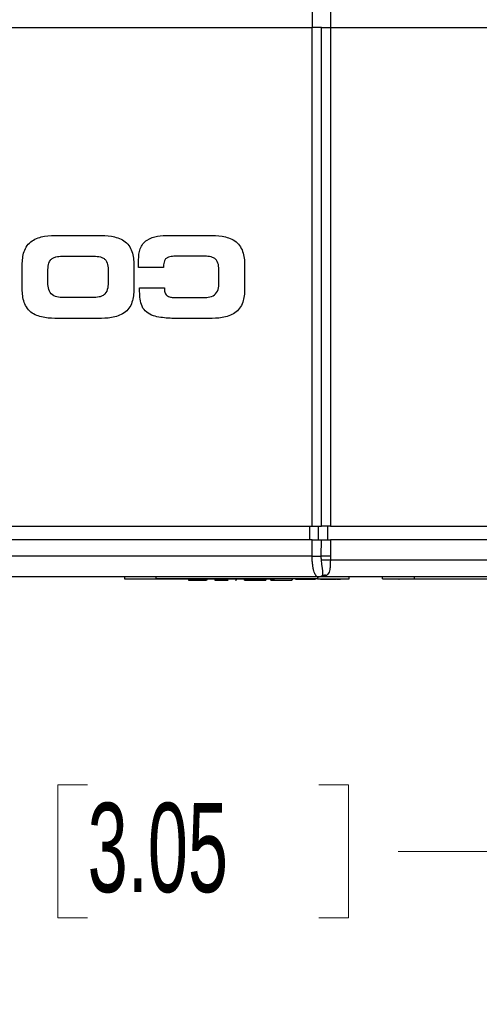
# Model space of a CAD drawing. Header units: millimetres. Extents: x 10 to 272, y 8 to 208.
# Tile 45 of 75: x 83 to 93, y 78 to 101. Entities that reach past the tile are written whole.
import ezdxf

# ---------------------------------------------------------------- set-up
doc = ezdxf.new("R2010")
doc.units = ezdxf.units.MM
doc.styles.add('SLDTEXTSTYLE1', font='TXT', dxfattribs={"width": 0.605})
doc.dimstyles.new('SLDDIMSTYLE2', dxfattribs={"dimtxt": 2.054655, "dimasz": 3, "dimexe": 0, "dimexo": 0.0625, "dimgap": 0.513664, "dimtad": 0, "dimtih": 1, "dimtoh": 1, "dimdec": 1, "dimlfac": 2, "dimrnd": 1e-09, "dimzin": 12, "dimdsep": 46, "dimtxsty": 'SLDTEXTSTYLE1', "dimsah": 1, "dimcen": 0.09, "dimadec": 0, "dimazin": 3, "dimtfac": 1, "dimtdec": 1, "dimtofl": 0, "dimtmove": 0, "dimatfit": 3, "dimfxl": 1, "dimfrac": 2, "dimtolj": 1, "dimtzin": 12, "dimarcsym": 0})

# ---------------------------------------------------------------- blocks, each defined once
blk = doc.blocks.new('_D_3')
at = {"color": 7, "linetype": 'Continuous', "lineweight": 18}
for p, q in [((103.838, 87.565), (103.838, 80.098)), ((65.112, 86.982), (65.112, 80.098)), ((84.134, 83.175), (83.429, 83.175)), ((83.429, 83.175), (83.429, 80.02)), ((89.622, 83.175), (90.328, 83.175)), ((90.328, 83.175), (90.328, 80.02)), ((65.112, 81.598), (76.765, 81.598)), ((103.838, 81.598), (91.503, 81.598)), ((83.429, 80.02), (84.134, 80.02)), ((90.328, 80.02), (89.622, 80.02))]:
    blk.add_line(p, q, dxfattribs=at)
for points in [[(65.112, 81.598), (68.112, 81.09), (68.112, 82.106)], [(103.838, 81.598), (100.838, 82.106), (100.838, 81.09)]]:
    blk.add_solid(points, dxfattribs=at)
at = {"color": 7, "linetype": 'Continuous', "lineweight": 18, "char_height": 2.1167, "attachment_point": 1, "style": 'SLDTEXTSTYLE1'}
for s, insert in [('77.5', (77.236, 82.748)), ('3.05', (84.134, 82.748))]:
    blk.add_mtext(s, dxfattribs=dict(at, insert=insert))
blk = doc.blocks.new('_D_4')
at = {"color": 7, "linetype": 'Continuous', "lineweight": 18}
for p, q in [((109.026, 89.407), (109.026, 74.406)), ((63.981, 88.518), (63.981, 74.406)), ((85.054, 77.484), (84.348, 77.484)), ((84.348, 77.484), (84.348, 74.328)), ((90.541, 77.484), (91.247, 77.484)), ((91.247, 77.484), (91.247, 74.328)), ((63.981, 75.906), (77.685, 75.906)), ((109.026, 75.906), (92.423, 75.906)), ((84.348, 74.328), (85.054, 74.328)), ((91.247, 74.328), (90.541, 74.328))]:
    blk.add_line(p, q, dxfattribs=at)
for points in [[(63.981, 75.906), (66.981, 75.398), (66.981, 76.414)], [(109.026, 75.906), (106.026, 76.414), (106.026, 75.398)]]:
    blk.add_solid(points, dxfattribs=at)
at = {"color": 7, "linetype": 'Continuous', "lineweight": 18, "char_height": 2.1167, "attachment_point": 1, "style": 'SLDTEXTSTYLE1'}
for s, insert in [('90.1', (78.155, 77.057)), ('3.55', (85.054, 77.057))]:
    blk.add_mtext(s, dxfattribs=dict(at, insert=insert))

msp = doc.modelspace()

# ---------------------------------------------------------------- linework, layer by layer
at = {"color": 7, "linetype": 'Continuous', "lineweight": 25}
for p, q in [((89.4684, 101.1319), (89.4684, 101.5069)), ((89.9019, 101.5069), (89.9019, 101.1319)), ((70.2497, 101.1319), (89.4674, 101.1319)), ((89.4674, 89.3069), (89.4674, 101.1319)), ((89.6845, 101.1319), (89.4674, 101.1319)), ((89.6845, 89.3069), (89.6845, 101.1319)), ((89.6845, 101.1319), (89.9013, 101.1319)), ((89.9013, 101.1319), (89.9013, 89.3069)), ((89.9013, 101.1319), (100.631, 101.1319)), ((83.4326, 96.2053), (84.3812, 96.2053)), ((86.0559, 96.2053), (87.0098, 96.2053)), ((82.5826, 94.9316), (82.5826, 95.5071)), ((83.5285, 95.7097), (84.2853, 95.7097)), ((85.2312, 95.5071), (85.2312, 94.9316)), ((85.3444, 95.4432), (85.3444, 95.6244)), ((86.9139, 95.7097), (86.2824, 95.7097)), ((87.8598, 95.5071), (87.8598, 94.9316)), ((83.1901, 95.1155), (83.1901, 95.3233)), ((84.6237, 95.3233), (84.6237, 95.1155)), ((85.936, 95.4432), (85.3444, 95.4432)), ((87.2523, 95.1155), (87.2523, 95.3233)), ((85.3684, 94.9609), (85.9599, 94.9609)), ((85.9599, 94.9609), (85.9599, 94.9076)), ((84.2533, 94.7291), (83.5605, 94.7291)), ((86.2371, 94.7291), (86.8819, 94.7291)), ((84.3812, 94.2335), (83.4326, 94.2335)), ((87.0098, 94.2335), (86.3143, 94.2335)), ((70.2497, 89.3069), (89.4674, 89.3069)), ((89.3974, 89.3069), (89.3974, 88.9819)), ((89.4674, 89.3069), (89.6845, 89.3069)), ((89.6144, 88.9819), (89.6144, 89.3069)), ((89.9013, 89.3069), (89.6845, 89.3069)), ((89.8313, 89.3069), (89.8313, 88.9819)), ((89.9013, 89.3069), (100.631, 89.3069)), ((89.4675, 88.9819), (70.2497, 88.9819)), ((89.4636, 88.5981), (89.4675, 88.9819)), ((89.6806, 88.5981), (89.6845, 88.9819)), ((89.9013, 88.9819), (89.8974, 88.5981)), ((100.6311, 88.9819), (89.9013, 88.9819)), ((89.4636, 88.5981), (70.2536, 88.5981)), ((89.8974, 88.5981), (89.8958, 88.4999)), ((100.6227, 88.4999), (89.8958, 88.4999)), ((85.0072, 88.1069), (85.0072, 88.0569)), ((85.0072, 88.0569), (85.7572, 88.0569)), ((85.4344, 88.0569), (85.4344, 88.0563)), ((85.4344, 88.0563), (85.4933, 88.0563)), ((85.4933, 88.0519), (85.4933, 88.0569)), ((85.633, 88.0519), (85.4933, 88.0519)), ((85.633, 88.0519), (85.633, 88.0569)), ((85.633, 88.0563), (85.6333, 88.0563)), ((85.6333, 88.0519), (85.6333, 88.0569)), ((85.773, 88.0519), (85.6333, 88.0519)), ((85.7572, 88.0569), (85.7572, 88.1069)), ((89.5912, 88.0569), (85.7572, 88.0569)), ((85.773, 88.0519), (85.773, 88.0569)), ((85.773, 88.0563), (85.7733, 88.0563)), ((85.7733, 88.0519), (85.7733, 88.0569)), ((85.913, 88.0519), (85.7733, 88.0519)), ((85.913, 88.0519), (85.913, 88.0569)), ((85.913, 88.0563), (85.9133, 88.0563)), ((85.9133, 88.0519), (85.9133, 88.0569)), ((86.053, 88.0519), (85.9133, 88.0519)), ((86.053, 88.0519), (86.053, 88.0569)), ((86.053, 88.0563), (86.0533, 88.0563)), ((86.0533, 88.0519), (86.0533, 88.0569)), ((86.193, 88.0519), (86.0533, 88.0519)), ((86.193, 88.0519), (86.193, 88.0569)), ((86.193, 88.0563), (86.1933, 88.0563)), ((86.1933, 88.0519), (86.1933, 88.0569)), ((86.333, 88.0519), (86.1933, 88.0519)), ((86.333, 88.0519), (86.333, 88.0569)), ((86.333, 88.0563), (86.3333, 88.0563)), ((86.3333, 88.0519), (86.3333, 88.0569)), ((86.473, 88.0519), (86.3333, 88.0519)), ((86.473, 88.0519), (86.473, 88.0569)), ((86.4733, 88.0563), (86.473, 88.0563)), ((86.4733, 88.0519), (86.4733, 88.0569)), ((86.613, 88.0519), (86.4733, 88.0519)), ((86.5267, 88.0519), (86.5267, 88.0319)), ((86.5322, 88.0519), (86.5322, 88.0319)), ((86.613, 88.0519), (86.613, 88.0569)), ((86.6133, 88.0563), (86.613, 88.0563)), ((86.6133, 88.0519), (86.6133, 88.0569)), ((86.753, 88.0519), (86.6133, 88.0519)), ((86.6391, 88.0519), (86.6391, 88.0319)), ((86.7313, 88.0519), (86.7313, 88.0319)), ((86.753, 88.0519), (86.753, 88.0569)), ((86.7533, 88.0563), (86.753, 88.0563)), ((86.7533, 88.0519), (86.7533, 88.0569)), ((86.893, 88.0519), (86.7533, 88.0519)), ((86.834, 88.0519), (86.834, 88.0319)), ((86.893, 88.0519), (86.893, 88.0569)), ((86.8933, 88.0563), (86.893, 88.0563)), ((86.8933, 88.0519), (86.8933, 88.0569)), ((87.033, 88.0519), (86.8933, 88.0519)), ((86.9543, 88.0519), (86.9543, 88.0319)), ((86.9572, 88.0519), (86.9572, 88.0319)), ((86.9619, 88.0519), (86.9619, 88.0319)), ((86.9626, 88.0319), (86.9626, 88.0519)), ((87.033, 88.0519), (87.033, 88.0569)), ((87.033, 88.0563), (87.0333, 88.0563)), ((87.0333, 88.0519), (87.0333, 88.0569)), ((87.173, 88.0519), (87.0333, 88.0519)), ((87.1572, 88.0519), (87.1572, 88.0319)), ((87.1572, 88.0319), (87.3924, 88.0319)), ((87.173, 88.0519), (87.173, 88.0569)), ((87.173, 88.0563), (87.1733, 88.0563)), ((87.1733, 88.0519), (87.1733, 88.0569)), ((87.313, 88.0519), (87.1733, 88.0519)), ((87.313, 88.0519), (87.313, 88.0569)), ((87.313, 88.0563), (87.3133, 88.0563)), ((87.3133, 88.0519), (87.3133, 88.0569)), ((87.453, 88.0519), (87.3133, 88.0519)), ((87.3924, 88.0519), (87.3924, 88.0319)), ((87.3924, 88.0319), (87.4675, 88.0319)), ((87.453, 88.0519), (87.453, 88.0569)), ((87.453, 88.0563), (87.4533, 88.0563)), ((87.4533, 88.0519), (87.4533, 88.0569)), ((87.593, 88.0519), (87.4533, 88.0519)), ((87.593, 88.0519), (87.593, 88.0569)), ((87.593, 88.0563), (87.5933, 88.0563)), ((87.5933, 88.0519), (87.5933, 88.0569)), ((87.733, 88.0519), (87.5933, 88.0519)), ((87.644, 88.0319), (87.6572, 88.0319)), ((87.6572, 88.0519), (87.6572, 88.0319)), ((87.6636, 88.0519), (87.6636, 88.0319)), ((87.733, 88.0519), (87.733, 88.0569)), ((87.733, 88.0563), (87.7333, 88.0563)), ((87.7333, 88.0519), (87.7333, 88.0569)), ((87.873, 88.0519), (87.7333, 88.0519)), ((87.8508, 88.0519), (87.8508, 88.0319)), ((87.8572, 88.0519), (87.8572, 88.0319)), ((87.873, 88.0519), (87.873, 88.0569)), ((87.873, 88.0563), (87.8733, 88.0563)), ((87.8733, 88.0519), (87.8733, 88.0569)), ((88.013, 88.0519), (87.8733, 88.0519)), ((87.9838, 88.0519), (87.9838, 88.0319)), ((88.013, 88.0519), (88.013, 88.0569)), ((88.013, 88.0563), (88.0133, 88.0563)), ((88.0133, 88.0519), (88.0133, 88.0569)), ((88.153, 88.0519), (88.0133, 88.0519)), ((88.0853, 88.0519), (88.0853, 88.0319)), ((88.153, 88.0519), (88.153, 88.0569)), ((88.153, 88.0563), (88.1533, 88.0563)), ((88.1533, 88.0519), (88.1533, 88.0569)), ((88.293, 88.0519), (88.1533, 88.0519)), ((88.2079, 88.0519), (88.2079, 88.0319)), ((88.293, 88.0519), (88.293, 88.0569)), ((88.293, 88.0563), (88.2933, 88.0563)), ((88.2933, 88.0519), (88.2933, 88.0569)), ((88.433, 88.0519), (88.2933, 88.0519)), ((88.3636, 88.0519), (88.3636, 88.0319)), ((88.433, 88.0519), (88.433, 88.0569)), ((88.4333, 88.0519), (88.4333, 88.0569)), ((88.573, 88.0519), (88.4333, 88.0519)), ((88.4758, 88.0519), (88.4758, 88.0319)), ((88.4822, 88.0319), (88.4822, 88.0519)), ((88.4822, 88.0319), (88.9822, 88.0319)), ((88.573, 88.0519), (88.573, 88.0569)), ((88.6879, 88.0563), (88.6879, 88.0569)), ((88.9822, 88.0569), (88.9822, 88.0319)), ((88.9886, 88.0569), (88.9886, 88.0319)), ((89.0614, 88.0569), (89.0614, 88.0519)), ((89.0662, 88.0569), (89.0662, 88.0519)), ((89.0662, 88.0519), (89.4412, 88.0519)), ((89.4412, 88.0519), (89.4412, 88.0569)), ((89.446, 88.0519), (89.446, 88.0569)), ((89.5227, 88.0569), (89.5227, 88.0519)), ((89.5277, 88.0519), (89.5421, 88.0519)), ((89.5566, 88.0569), (89.5566, 88.0519)), ((89.5912, 88.1069), (89.5912, 88.0569)), ((89.5912, 88.0569), (90.3412, 88.0569)), ((89.6911, 88.1069), (89.6036, 88.1069)), ((89.6575, 88.0569), (89.6575, 88.0519)), ((89.6623, 88.0569), (89.6623, 88.0519)), ((89.6623, 88.0519), (89.8387, 88.0519)), ((89.8387, 88.0569), (89.8387, 88.0519)), ((89.8387, 88.0519), (90.0373, 88.0519)), ((90.0373, 88.0569), (90.0373, 88.0519)), ((90.0421, 88.0519), (90.0421, 88.0569)), ((90.0501, 88.0519), (90.1383, 88.0519)), ((90.1383, 88.0569), (90.1383, 88.0519)), ((90.1431, 88.0569), (90.1431, 88.0519)), ((90.3412, 88.0569), (90.3412, 88.1069)), ((91.1322, 88.0589), (91.1322, 88.1069)), ((91.1322, 88.0589), (91.8942, 88.0589)), ((91.3322, 88.0539), (91.3322, 88.0589)), ((91.4718, 88.0539), (91.3322, 88.0539)), ((91.4718, 88.0539), (91.4718, 88.0589)), ((91.4722, 88.0539), (91.4722, 88.0589)), ((91.6118, 88.0539), (91.4722, 88.0539)), ((91.5072, 88.0489), (91.5072, 88.0539)), ((91.5197, 88.0489), (91.5072, 88.0489)), ((91.5197, 88.0539), (91.5197, 88.0489)), ((91.5197, 88.0489), (91.5262, 88.0489)), ((91.5262, 88.0489), (91.5262, 88.0539)), ((91.9162, 88.0489), (91.5262, 88.0489)), ((91.6118, 88.0539), (91.6118, 88.0589)), ((91.6122, 88.0539), (91.6122, 88.0589)), ((91.7518, 88.0539), (91.6122, 88.0539)), ((91.7518, 88.0539), (91.7518, 88.0589)), ((91.7522, 88.0539), (91.7522, 88.0589)), ((91.8918, 88.0539), (91.7522, 88.0539)), ((91.8918, 88.0539), (91.8918, 88.0589)), ((91.8922, 88.0539), (91.8922, 88.0589)), ((92.0318, 88.0539), (91.8922, 88.0539)), ((91.8942, 88.0589), (91.8942, 88.1069)), ((91.8942, 88.0589), (95.7042, 88.0589)), ((91.9162, 88.0489), (91.9162, 88.0539)), ((92.6247, 88.0489), (91.9162, 88.0489)), ((92.0318, 88.0539), (92.0318, 88.0589)), ((92.0322, 88.0539), (92.0322, 88.0589)), ((92.1718, 88.0539), (92.0322, 88.0539)), ((92.1718, 88.0539), (92.1718, 88.0589)), ((92.1722, 88.0539), (92.1722, 88.0589)), ((92.3118, 88.0539), (92.1722, 88.0539)), ((92.3118, 88.0539), (92.3118, 88.0589)), ((92.3122, 88.0539), (92.3122, 88.0589)), ((92.4518, 88.0539), (92.3122, 88.0539)), ((92.4518, 88.0539), (92.4518, 88.0589)), ((92.4522, 88.0539), (92.4522, 88.0589)), ((92.5918, 88.0539), (92.4522, 88.0539)), ((92.5918, 88.0539), (92.5918, 88.0589)), ((92.5922, 88.0539), (92.5922, 88.0589)), ((92.7318, 88.0539), (92.5922, 88.0539)), ((92.6247, 88.0489), (92.6247, 88.0539)), ((93.0147, 88.0489), (92.6247, 88.0489)), ((92.7318, 88.0539), (92.7318, 88.0589)), ((92.7322, 88.0539), (92.7322, 88.0589)), ((92.8718, 88.0539), (92.7322, 88.0539)), ((92.8718, 88.0539), (92.8718, 88.0589)), ((92.8722, 88.0539), (92.8722, 88.0589)), ((93.0118, 88.0539), (92.8722, 88.0539)), ((93.0118, 88.0539), (93.0118, 88.0589)), ((93.0122, 88.0539), (93.0122, 88.0589)), ((93.1518, 88.0539), (93.0122, 88.0539)), ((93.0147, 88.0489), (93.0147, 88.0539)), ((93.7232, 88.0489), (93.0147, 88.0489)), ((93.1518, 88.0539), (93.1518, 88.0589)), ((93.1522, 88.0539), (93.1522, 88.0589)), ((93.2918, 88.0539), (93.1522, 88.0539)), ((93.2918, 88.0539), (93.2918, 88.0589)), ((93.2922, 88.0539), (93.2922, 88.0589)), ((93.4318, 88.0539), (93.2922, 88.0539)), ((93.4318, 88.0539), (93.4318, 88.0589))]:
    msp.add_line(p, q, dxfattribs=at)
for centre, radius, start, end in [((89.5724, 97.0418), 8.4444, 269.26155, 270.73403), ((89.7887, 80.171), 8.4278, 89.26083, 90.73474), ((89.5954, 79.742), 8.763, 88.03558, 89.42023), ((89.6028, 88.3007), 0.1939, 270.23196, 301.64193), ((89.7695, 87.9206), 0.2247, 80.7093, 106.80808)]:
    msp.add_arc(centre, radius, start, end, dxfattribs=at)
for points, knots in [([(82.5826, 95.5071), (82.5826, 95.6137), (82.5926, 95.7186), (82.6445, 95.8696), (82.6685, 95.9185), (82.7314, 96.0048), (82.7707, 96.0427), (82.8587, 96.1031), (82.9078, 96.1265), (83.0083, 96.1615), (83.0606, 96.1739), (83.2189, 96.2006), (83.3256, 96.2053), (83.4326, 96.2053)], [0, 0, 0, 0, 0.25, 0.25, 0.375, 0.375, 0.5, 0.5, 0.625, 0.625, 0.75, 0.75, 1, 1, 1, 1]), ([(84.3812, 96.2053), (84.4875, 96.2053), (84.5933, 96.2006), (84.8015, 96.166), (84.9069, 96.1352), (85.0402, 96.0452), (85.0795, 96.008), (85.1429, 95.9227), (85.1675, 95.8738), (85.2028, 95.7733), (85.2143, 95.7205), (85.2284, 95.6143), (85.2312, 95.5608), (85.2312, 95.5071)], [0, 0, 0, 0, 0.25, 0.25, 0.5, 0.5, 0.625, 0.625, 0.75, 0.75, 0.875, 0.875, 1, 1, 1, 1]), ([(85.3444, 95.6244), (85.3444, 95.7133), (85.3524, 95.8024), (85.3984, 95.9277), (85.4195, 95.9672), (85.4745, 96.0375), (85.5074, 96.0671), (85.6194, 96.1412), (85.7056, 96.168), (85.8791, 96.2), (85.9672, 96.2053), (86.0559, 96.2053)], [0, 0, 0, 0, 0.25, 0.25, 0.375, 0.375, 0.5, 0.5, 0.75, 0.75, 1, 1, 1, 1]), ([(87.0098, 96.2053), (87.1161, 96.2053), (87.2219, 96.2006), (87.4301, 96.166), (87.5355, 96.1352), (87.6688, 96.0452), (87.7081, 96.008), (87.7715, 95.9227), (87.7961, 95.8738), (87.8314, 95.7733), (87.8429, 95.7205), (87.857, 95.6143), (87.8598, 95.5608), (87.8598, 95.5071)], [0, 0, 0, 0, 0.25, 0.25, 0.5, 0.5, 0.625, 0.625, 0.75, 0.75, 0.875, 0.875, 1, 1, 1, 1]), ([(83.1901, 95.3233), (83.1901, 95.374), (83.1917, 95.4246), (83.2064, 95.5249), (83.2202, 95.5761), (83.2657, 95.6366), (83.2853, 95.6537), (83.329, 95.6793), (83.3532, 95.6881), (83.4265, 95.7067), (83.4778, 95.7097), (83.5285, 95.7097)], [0, 0, 0, 0, 0.25, 0.25, 0.5, 0.5, 0.625, 0.625, 0.75, 0.75, 1, 1, 1, 1]), ([(84.2853, 95.7097), (84.3361, 95.7097), (84.3867, 95.7068), (84.4608, 95.6881), (84.4847, 95.6794), (84.5287, 95.6536), (84.5481, 95.6366), (84.5939, 95.5757), (84.6074, 95.5252), (84.6222, 95.4249), (84.6237, 95.374), (84.6237, 95.3233)], [0, 0, 0, 0, 0.25, 0.25, 0.375, 0.375, 0.5, 0.5, 0.75, 0.75, 1, 1, 1, 1]), ([(86.2824, 95.7097), (86.2385, 95.7097), (86.1947, 95.7092), (86.1074, 95.7019), (86.0625, 95.6958), (86.0048, 95.6651), (85.9877, 95.6506), (85.9623, 95.6144), (85.9543, 95.5939), (85.9377, 95.5302), (85.936, 95.4868), (85.936, 95.4432)], [0, 0, 0, 0, 0.25, 0.25, 0.5, 0.5, 0.625, 0.625, 0.75, 0.75, 1, 1, 1, 1]), ([(87.2523, 95.3233), (87.2523, 95.374), (87.2508, 95.4246), (87.236, 95.5249), (87.2223, 95.576), (87.1767, 95.6366), (87.1571, 95.6537), (87.1134, 95.6793), (87.0893, 95.6881), (87.0159, 95.7067), (86.9647, 95.7097), (86.9139, 95.7097)], [0, 0, 0, 0, 0.25, 0.25, 0.5, 0.5, 0.625, 0.625, 0.75, 0.75, 1, 1, 1, 1]), ([(83.5605, 94.7291), (83.5082, 94.7291), (83.4562, 94.7327), (83.3545, 94.7582), (83.3052, 94.7817), (83.234, 94.8573), (83.2134, 94.9085), (83.1925, 95.0105), (83.1901, 95.0631), (83.1901, 95.1155)], [0, 0, 0, 0, 0.25, 0.25, 0.5, 0.5, 0.75, 0.75, 1, 1, 1, 1]), ([(84.6237, 95.1155), (84.6237, 95.0632), (84.6214, 95.0112), (84.6006, 94.9091), (84.5802, 94.8579), (84.5268, 94.8009), (84.5054, 94.7851), (84.4591, 94.7607), (84.4345, 94.752), (84.3578, 94.7327), (84.3058, 94.7291), (84.2533, 94.7291)], [0, 0, 0, 0, 0.25, 0.25, 0.5, 0.5, 0.625, 0.625, 0.75, 0.75, 1, 1, 1, 1]), ([(86.8819, 94.7291), (86.9342, 94.7291), (86.9862, 94.7327), (87.0879, 94.7582), (87.1372, 94.7817), (87.2084, 94.8573), (87.229, 94.9086), (87.2499, 95.0106), (87.2523, 95.0631), (87.2523, 95.1155)], [0, 0, 0, 0, 0.25, 0.25, 0.5, 0.5, 0.75, 0.75, 1, 1, 1, 1]), ([(83.4326, 94.2335), (83.3263, 94.2335), (83.2206, 94.2382), (83.0123, 94.2728), (82.907, 94.3035), (82.7737, 94.3936), (82.7344, 94.4307), (82.671, 94.5161), (82.6463, 94.5649), (82.611, 94.6654), (82.5995, 94.7182), (82.5854, 94.8244), (82.5826, 94.8779), (82.5826, 94.9316)], [0, 0, 0, 0, 0.25, 0.25, 0.5, 0.5, 0.625, 0.625, 0.75, 0.75, 0.875, 0.875, 1, 1, 1, 1]), ([(85.2312, 94.9316), (85.2312, 94.825), (85.2213, 94.7202), (85.1694, 94.5691), (85.1453, 94.5203), (85.0824, 94.4339), (85.0431, 94.3961), (84.9552, 94.3356), (84.906, 94.3123), (84.8055, 94.2772), (84.7533, 94.2649), (84.5949, 94.2382), (84.4882, 94.2335), (84.3812, 94.2335)], [0, 0, 0, 0, 0.25, 0.25, 0.375, 0.375, 0.5, 0.5, 0.625, 0.625, 0.75, 0.75, 1, 1, 1, 1]), ([(86.3143, 94.2335), (86.195, 94.2335), (86.0758, 94.2365), (85.898, 94.255), (85.8386, 94.2635), (85.7222, 94.2899), (85.6644, 94.3078), (85.5584, 94.3612), (85.5095, 94.3984), (85.4368, 94.4927), (85.4131, 94.5487), (85.3831, 94.6647), (85.3762, 94.7238), (85.3684, 94.842), (85.3678, 94.9014), (85.3684, 94.9609)], [0, 0, 0, 0, 0.25, 0.25, 0.375, 0.375, 0.5, 0.5, 0.625, 0.625, 0.75, 0.75, 0.875, 0.875, 1, 1, 1, 1]), ([(85.9599, 94.9076), (85.9599, 94.8759), (85.9653, 94.8438), (85.997, 94.7892), (86.0235, 94.769), (86.0811, 94.7441), (86.1125, 94.7378), (86.1744, 94.7303), (86.2057, 94.7291), (86.2371, 94.7291)], [0, 0, 0, 0, 0.25, 0.25, 0.5, 0.5, 0.75, 0.75, 1, 1, 1, 1]), ([(87.8598, 94.9316), (87.8598, 94.825), (87.8498, 94.7202), (87.7979, 94.5691), (87.7739, 94.5203), (87.711, 94.4339), (87.6717, 94.3961), (87.5838, 94.3356), (87.5346, 94.3123), (87.4341, 94.2772), (87.3819, 94.2649), (87.2235, 94.2382), (87.1168, 94.2335), (87.0098, 94.2335)], [0, 0, 0, 0, 0.25, 0.25, 0.375, 0.375, 0.5, 0.5, 0.625, 0.625, 0.75, 0.75, 1, 1, 1, 1]), ([(89.4675, 88.9819), (89.4813, 88.9819), (89.4952, 88.9819), (89.5088, 88.9819), (89.5225, 88.9819), (89.536, 88.9819), (89.5491, 88.9819), (89.5622, 88.9819), (89.575, 88.9819), (89.5872, 88.9819), (89.5932, 88.9819), (89.5992, 88.9819), (89.6049, 88.9819), (89.6165, 88.9819), (89.6275, 88.9819), (89.6377, 88.9819), (89.6468, 88.9819), (89.6553, 88.9819), (89.663, 88.9819), (89.6709, 88.9819), (89.6781, 88.9819), (89.6845, 88.9819)], [0, 0, 0, 0, 0.00008302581, 0.00008302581, 0.00008302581, 0.00016605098, 0.00016605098, 0.00016605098, 0.000249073, 0.000249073, 0.000249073, 0.0002903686, 0.0002903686, 0.0002903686, 0.00037339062, 0.00037339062, 0.00037339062, 0.00044736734, 0.00044736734, 0.00044736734, 0.0005230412, 0.0005230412, 0.0005230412, 0.0005230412]), ([(89.6845, 88.9819), (89.6879, 88.9819), (89.6917, 88.9819), (89.6956, 88.9819), (89.7035, 88.9819), (89.7124, 88.9819), (89.7221, 88.9819), (89.727, 88.9819), (89.732, 88.9819), (89.7372, 88.9819), (89.7477, 88.9819), (89.759, 88.9819), (89.7708, 88.9819), (89.7767, 88.9819), (89.7828, 88.9819), (89.7889, 88.9819), (89.8013, 88.9819), (89.8142, 88.9819), (89.8275, 88.9819), (89.8393, 88.9819), (89.8514, 88.9819), (89.8636, 88.9819), (89.876, 88.9819), (89.8887, 88.9819), (89.9013, 88.9819)], [0, 0, 0, 0, 0.00004140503, 0.00004140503, 0.00004140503, 0.00012464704, 0.00012464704, 0.00012464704, 0.00016605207, 0.00016605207, 0.00016605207, 0.0002492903, 0.0002492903, 0.0002492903, 0.00029069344, 0.00029069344, 0.00029069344, 0.00037393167, 0.00037393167, 0.00037393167, 0.00044803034, 0.00044803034, 0.00044803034, 0.00052382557, 0.00052382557, 0.00052382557, 0.00052382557]), ([(89.6036, 88.1069), (89.5991, 88.1073), (89.5905, 88.1081), (89.5784, 88.1141), (89.5676, 88.1223), (89.5582, 88.132), (89.5435, 88.1509), (89.5248, 88.1854), (89.5031, 88.2469), (89.4855, 88.322), (89.4727, 88.4098), (89.4647, 88.5029), (89.464, 88.5667), (89.4636, 88.5981)], [0, 0, 0, 0, 0.0615014, 0.1173975, 0.1676879, 0.2123727, 0.2514523, 0.3820958, 0.5005568, 0.6313507, 0.7579831, 0.8807557, 1, 1, 1, 1]), ([(89.6841, 88.5046), (89.683, 88.5201), (89.6809, 88.551), (89.6807, 88.5824), (89.6806, 88.5981)], [0, 0, 0, 0, 0.4999101, 1, 1, 1, 1]), ([(89.7045, 88.1357), (89.7068, 88.1402), (89.7114, 88.1494), (89.7153, 88.1677), (89.7174, 88.1899), (89.7175, 88.2161), (89.7157, 88.2462), (89.7111, 88.2925), (89.7027, 88.3552), (89.691, 88.4315), (89.6863, 88.4814), (89.6841, 88.5046)], [0, 0, 0, 0, 0.0743827, 0.1533632, 0.236208, 0.3221283, 0.4103302, 0.5000671, 0.6939824, 0.8580353, 1, 1, 1, 1]), ([(89.8958, 88.4999), (89.8955, 88.4915), (89.8946, 88.4719), (89.8936, 88.4332), (89.8926, 88.3834), (89.8888, 88.3293), (89.8808, 88.2722), (89.8659, 88.2184), (89.8415, 88.1717), (89.8174, 88.1519), (89.8058, 88.1423)], [0, 0, 0, 0, 0.05416667, 0.12603084, 0.25124143, 0.38270503, 0.50122, 0.67916948, 0.8444837, 1, 1, 1, 1]), ([(89.6036, 88.1069), (89.0622, 88.1069), (87.9794, 88.1069), (86.3554, 88.1069), (84.7314, 88.1069), (83.1075, 88.1069), (81.4838, 88.1069), (79.8602, 88.1069), (78.2367, 88.1069), (76.6134, 88.1069), (74.9901, 88.1069), (73.367, 88.1069), (71.744, 88.1069), (70.6621, 88.1069), (70.1212, 88.1069)], [0, 0, 0, 0, 0.0833414, 0.1666784, 0.2500119, 0.3333427, 0.4166718, 0.5, 0.5833282, 0.6666573, 0.7499881, 0.8333216, 0.9166586, 1, 1, 1, 1]), ([(86.5322, 88.0319), (86.5322, 88.0319), (86.5323, 88.0319), (86.5324, 88.0319), (86.5328, 88.0319), (86.5331, 88.0319), (86.5339, 88.0319), (86.5345, 88.0319), (86.5353, 88.0319), (86.5367, 88.0319), (86.5388, 88.0319), (86.5427, 88.0319), (86.5476, 88.0319), (86.5538, 88.0319), (86.5611, 88.0319), (86.5693, 88.0319), (86.5789, 88.0319), (86.5894, 88.0319), (86.6007, 88.0319), (86.613, 88.0319), (86.6258, 88.0319), (86.6346, 88.0319), (86.6391, 88.0319)], [0, 0, 0, 0, 0.0548305, 0.1058841, 0.1535528, 0.1974569, 0.237653, 0.2744564, 0.3079462, 0.3377875, 0.3931165, 0.4469257, 0.5000638, 0.5526569, 0.6055225, 0.6587479, 0.7130228, 0.7692363, 0.8260569, 0.8827365, 0.9401355, 1, 1, 1, 1]), ([(86.6391, 88.0319), (86.644, 88.0319), (86.6537, 88.0319), (86.6678, 88.0319), (86.6814, 88.0319), (86.6941, 88.0319), (86.7057, 88.0319), (86.716, 88.0319), (86.7248, 88.0319), (86.7291, 88.0319), (86.7313, 88.0319)], [0, 0, 0, 0, 0.1278831, 0.2521572, 0.3767874, 0.5029258, 0.628342, 0.751132, 0.8744566, 1, 1, 1, 1]), ([(86.7313, 88.0319), (86.7323, 88.0319), (86.7342, 88.0319), (86.7378, 88.0319), (86.7419, 88.0319), (86.7465, 88.0319), (86.7515, 88.0319), (86.7572, 88.0319), (86.7632, 88.0319), (86.7698, 88.0319), (86.7768, 88.0319), (86.7841, 88.0319), (86.7916, 88.0319), (86.7995, 88.0319), (86.8077, 88.0319), (86.8162, 88.0319), (86.825, 88.0319), (86.831, 88.0319), (86.834, 88.0319)], [0, 0, 0, 0, 0.06704075, 0.13255681, 0.19578026, 0.25821665, 0.31886812, 0.37947769, 0.44008726, 0.50073874, 0.56178533, 0.62191897, 0.68267348, 0.74357582, 0.80544613, 0.86897492, 0.93367741, 1, 1, 1, 1]), ([(86.834, 88.0319), (86.8388, 88.0319), (86.8484, 88.0319), (86.8627, 88.0319), (86.8767, 88.0319), (86.8905, 88.0319), (86.9034, 88.0319), (86.9152, 88.0319), (86.9255, 88.0319), (86.9345, 88.0319), (86.942, 88.0319), (86.9478, 88.0319), (86.9521, 88.0319), (86.9535, 88.0319), (86.9543, 88.0319)], [0, 0, 0, 0, 0.081255, 0.1621349, 0.2448844, 0.3293967, 0.4136361, 0.495044, 0.5748169, 0.654649, 0.7353978, 0.8188389, 0.9066544, 1, 1, 1, 1]), ([(86.9543, 88.0319), (86.9545, 88.0319), (86.9549, 88.0319), (86.9554, 88.0319), (86.9558, 88.0319), (86.9562, 88.0319), (86.9565, 88.0319), (86.9568, 88.0319), (86.957, 88.0319), (86.9571, 88.0319), (86.9572, 88.0319)], [0, 0, 0, 0, 0.0613207, 0.1407665, 0.2383158, 0.3540223, 0.4878667, 0.6406872, 0.8108506, 1, 1, 1, 1]), ([(87.8572, 88.0319), (87.8573, 88.0319), (87.8576, 88.0319), (87.8591, 88.0319), (87.8619, 88.0319), (87.8658, 88.0319), (87.871, 88.0319), (87.877, 88.0319), (87.8844, 88.0319), (87.8928, 88.0319), (87.902, 88.0319), (87.912, 88.0319), (87.9224, 88.0319), (87.9336, 88.0319), (87.9453, 88.0319), (87.9576, 88.0319), (87.9705, 88.0319), (87.9793, 88.0319), (87.9838, 88.0319)], [0, 0, 0, 0, 0.0787148, 0.1527638, 0.2235311, 0.2905449, 0.3553679, 0.4178465, 0.4786691, 0.5391107, 0.5982549, 0.6558016, 0.7119804, 0.7675832, 0.8239401, 0.880851, 0.9393558, 1, 1, 1, 1]), ([(87.9838, 88.0319), (87.9893, 88.0319), (88.0003, 88.0319), (88.0162, 88.0319), (88.0312, 88.0319), (88.045, 88.0319), (88.0576, 88.0319), (88.0685, 88.0319), (88.0781, 88.0319), (88.0829, 88.0319), (88.0853, 88.0319)], [0, 0, 0, 0, 0.1252107, 0.24639, 0.3655558, 0.4870965, 0.6099111, 0.7346826, 0.8640551, 1, 1, 1, 1]), ([(88.0853, 88.0319), (88.0868, 88.0319), (88.0896, 88.0319), (88.0945, 88.0319), (88.0999, 88.0319), (88.1057, 88.0319), (88.1122, 88.0319), (88.119, 88.0319), (88.1262, 88.0319), (88.134, 88.0319), (88.1422, 88.0319), (88.1506, 88.0319), (88.1595, 88.0319), (88.1685, 88.0319), (88.1779, 88.0319), (88.1877, 88.0319), (88.1977, 88.0319), (88.2045, 88.0319), (88.2079, 88.0319)], [0, 0, 0, 0, 0.0696652, 0.1367009, 0.2019858, 0.2654873, 0.3277978, 0.3890001, 0.4494134, 0.5103711, 0.5703991, 0.6307147, 0.6900043, 0.7502938, 0.8105278, 0.8722867, 0.9353781, 1, 1, 1, 1]), ([(88.2079, 88.0319), (88.2136, 88.0319), (88.2246, 88.0319), (88.2407, 88.0319), (88.2561, 88.0319), (88.2706, 88.0319), (88.2844, 88.0319), (88.2972, 88.0319), (88.3093, 88.0319), (88.3205, 88.0319), (88.3306, 88.0319), (88.3395, 88.0319), (88.3469, 88.0319), (88.3531, 88.0319), (88.3577, 88.0319), (88.3612, 88.0319), (88.3632, 88.0319), (88.3635, 88.0319), (88.3636, 88.0319)], [0, 0, 0, 0, 0.0668545, 0.1313598, 0.1933763, 0.2537275, 0.313354, 0.3725414, 0.4319434, 0.4924424, 0.5529989, 0.613131, 0.6732985, 0.7343813, 0.7972597, 0.8619071, 0.9295701, 1, 1, 1, 1]), ([(89.4412, 88.0519), (89.4455, 88.0519), (89.4539, 88.0519), (89.4659, 88.0519), (89.4771, 88.0519), (89.4877, 88.0519), (89.4976, 88.0519), (89.5067, 88.0519), (89.5152, 88.0519), (89.5202, 88.0519), (89.5227, 88.0519)], [0, 0, 0, 0, 0.1257387, 0.249742, 0.3724508, 0.4956267, 0.6189906, 0.7433151, 0.8702731, 1, 1, 1, 1]), ([(89.8058, 88.1423), (89.7991, 88.1382), (89.7841, 88.1288), (89.7581, 88.1178), (89.7266, 88.1087), (89.7035, 88.1075), (89.6911, 88.1069)], [0, 0, 0, 0, 0.1846724, 0.4128622, 0.6846294, 1, 1, 1, 1]), ([(89.6911, 88.1069), (89.6926, 88.1074), (89.6956, 88.1084), (89.6995, 88.1157), (89.7024, 88.1247), (89.7039, 88.1323), (89.7045, 88.1357)], [0, 0, 0, 0, 0.3156107, 0.5874747, 0.8155984, 1, 1, 1, 1]), ([(100.6153, 88.1069), (100.1013, 88.1069), (99.0733, 88.1069), (97.5312, 88.1069), (95.9891, 88.1069), (94.4469, 88.1069), (92.9047, 88.1069), (91.8765, 88.1069), (91.3624, 88.1069)], [0, 0, 0, 0, 0.1666693, 0.3333355, 0.5, 0.6666645, 0.8333307, 1, 1, 1, 1])]:
    msp.add_open_spline(points, degree=3, knots=knots, dxfattribs=at)
for points in [[(88.6866, 88.0563), (88.6879, 88.0563), (88.6879, 88.0563), (88.6879, 88.0563)], [(91.3624, 88.1069), (91.0839, 88.1069), (90.5267, 88.1069), (89.9696, 88.1069), (89.6911, 88.1069)]]:
    msp.add_open_spline(points, degree=3, dxfattribs=at)

# ---------------------------------------------------------------- dimensions: what is measured, and where the dimension line sits
at = {"color": 7, "linetype": 'Continuous', "lineweight": 18}
for base, p1, p2, picture, middle in [((109.0255, 75.906), (63.9813, 90.5184), (109.0255, 91.4069), '_D_4', (85.0538, 75.906)), ((103.8378, 81.5977), (65.1124, 88.9819), (103.8378, 89.5646), '_D_3', (84.1343, 81.5977))]:
    dim = msp.add_linear_dim(base=base, p1=p1, p2=p2, dimstyle='SLDDIMSTYLE2', dxfattribs=at)
    dim.commit()
    dim.dimension.update_dxf_attribs({"geometry": picture, "text_midpoint": middle, "dimtype": 160})

doc.saveas('drawing.dxf')
